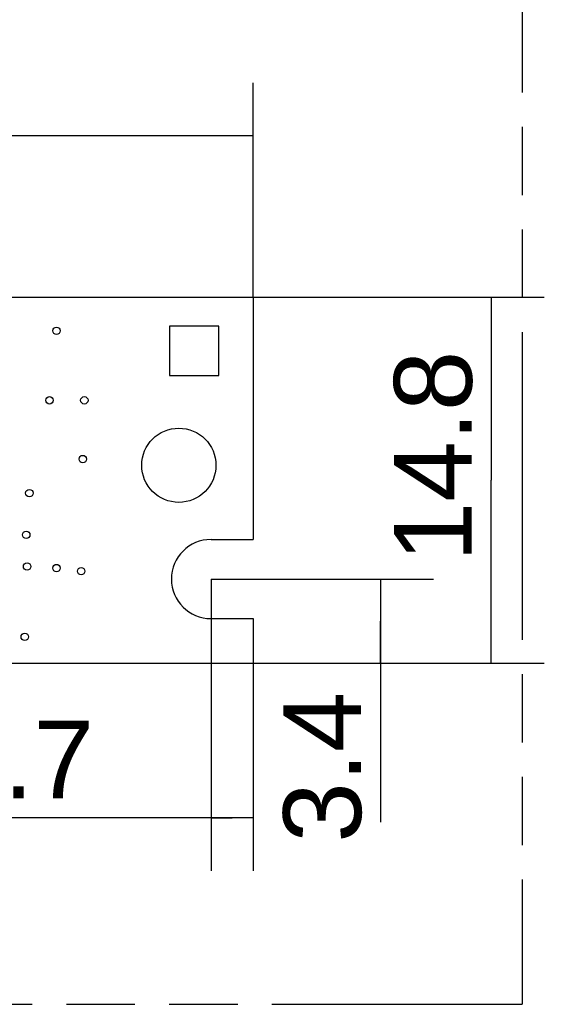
# Model space of a CAD drawing. Header units: millimetres. Extents: x 0 to 210, y 0 to 297.
# Tile 19 of 29: x 136 to 151, y 132 to 160. Entities that reach past the tile are written whole.
import ezdxf
from ezdxf.enums import TextEntityAlignment as Align

# ---------------------------------------------------------------- set-up
doc = ezdxf.new("R2010")
doc.units = ezdxf.units.MM
doc.header["$LTSCALE"] = 19.36
doc.linetypes.add('PHANTOM', pattern=[0.8, 0.45, -0.05, 0.1, -0.05, 0.1, -0.05])
doc.layers.get('0').update_dxf_attribs({"linetype": 'CONTINUOUS'})
doc.layers.add('DEFAULT_3', color=7, linetype='PHANTOM')
doc.layers.add('Z_DIM_2D', color=7, linetype='CONTINUOUS')
doc.styles.add('TEXTSTYLE_3', font='helveticaneueltw1g-ltcn.otf')
doc.dimstyles.new('DIMSTYLE_1', dxfattribs={"dimtxt": 2.2, "dimasz": 3.5, "dimexe": 1.5, "dimexo": 0, "dimgap": 0.55, "dimtad": 1, "dimlfac": 1.428571, "dimdsep": 46, "dimtxsty": 'TEXTSTYLE_3', "dimcen": 0.09, "dimclrt": 7, "dimadec": 0, "dimazin": 0, "dimtp": 0.1, "dimtm": 0.1, "dimtfac": 1, "dimtofl": 0, "dimtmove": 0, "dimatfit": 3, "dimfxl": 0, "dimtolj": 1, "dimarcsym": 0})
doc.dimstyles.new('DIMSTYLE_3', dxfattribs={"dimtxt": 2.2, "dimasz": 3.5, "dimexe": 1.5, "dimexo": 0, "dimgap": 0.55, "dimtad": 1, "dimlfac": 1.428571, "dimdsep": 46, "dimtxsty": 'TEXTSTYLE_3', "dimcen": 0.09, "dimclrt": 7, "dimadec": 0, "dimazin": 0, "dimtp": 0.5, "dimtm": 0.5, "dimtfac": 1, "dimtofl": 0, "dimtmove": 0, "dimatfit": 3, "dimfxl": 0, "dimtolj": 1, "dimarcsym": 0})
doc.dimstyles.new('DIMSTYLE_4', dxfattribs={"dimtxt": 2.2, "dimasz": 3.5, "dimexe": 1.5, "dimexo": 0, "dimgap": 0.55, "dimtad": 1, "dimlfac": 1.428571, "dimdsep": 46, "dimtxsty": 'TEXTSTYLE_3', "dimcen": 0.09, "dimclrt": 7, "dimadec": 0, "dimazin": 0, "dimtp": 0.2, "dimtm": 0.2, "dimtfac": 1, "dimtofl": 0, "dimtmove": 0, "dimatfit": 3, "dimfxl": 0, "dimtolj": 1, "dimarcsym": 0})

# ---------------------------------------------------------------- blocks, each defined once
blk = doc.blocks.new('*D4')
at = {"layer": 'Z_DIM_2D', "color": 7, "linetype": 'Continuous'}
for p, q in [((54.85, 152.395), (54.85, 158.455)), ((142.35, 152.395), (142.35, 158.455)), ((54.85, 156.955), (98.6, 156.955)), ((142.35, 156.955), (98.6, 156.955))]:
    blk.add_line(p, q, dxfattribs=at)
at = {"layer": 'Z_DIM_2D', "color": 7, "linetype": 'Continuous', "style": 'TEXTSTYLE_3'}
blk.add_text('125', height=2.2, dxfattribs=at).set_placement((98.6, 157.505), align=Align.CENTER)
blk = doc.blocks.new('_NONE')
blk = doc.blocks.new('*D7')
at = {"layer": 'Z_DIM_2D', "color": 7, "linetype": 'Continuous'}
for p, q in [((141.16, 144.415), (141.16, 136.158)), ((142.35, 142.035), (142.35, 136.158)), ((141.755, 137.658), (134.157, 137.658)), ((141.16, 137.658), (141.755, 137.658)), ((142.35, 137.658), (141.755, 137.658))]:
    blk.add_line(p, q, dxfattribs=at)
at = {"layer": 'Z_DIM_2D', "color": 7, "linetype": 'Continuous', "style": 'TEXTSTYLE_3'}
blk.add_text('1.7', height=2.2, dxfattribs=at).set_placement((137.851, 138.208), align=Align.RIGHT)
blk = doc.blocks.new('*D8')
at = {"layer": 'Z_DIM_2D', "color": 7, "linetype": 'Continuous'}
for p, q in [((141.16, 144.415), (147.453, 144.415)), ((145.953, 144.415), (145.953, 143.225)), ((145.953, 142.035), (145.953, 143.225)), ((145.953, 143.225), (145.953, 137.533)), ((142.35, 142.035), (147.453, 142.035))]:
    blk.add_line(p, q, dxfattribs=at)
at = {"layer": 'Z_DIM_2D', "color": 7, "linetype": 'Continuous', "style": 'TEXTSTYLE_3'}
blk.add_text('3.4', height=2.2, rotation=90, dxfattribs=at).set_placement((145.403, 141.227), align=Align.RIGHT)
blk = doc.blocks.new('*D9')
at = {"layer": 'Z_DIM_2D', "color": 7, "linetype": 'Continuous'}
for p, q in [((142.35, 152.395), (150.583, 152.395)), ((149.083, 152.395), (149.083, 147.215)), ((149.083, 142.035), (149.083, 147.215)), ((142.35, 142.035), (150.583, 142.035))]:
    blk.add_line(p, q, dxfattribs=at)
at = {"layer": 'Z_DIM_2D', "color": 7, "linetype": 'Continuous', "style": 'TEXTSTYLE_3'}
blk.add_text('14.8', height=2.2, rotation=90, dxfattribs=at).set_placement((148.533, 147.886), align=Align.CENTER)

msp = doc.modelspace()

# ---------------------------------------------------------------- linework, layer by layer
at = {"color": 7, "linetype": 'Continuous'}
for p, q in [((54.8496, 152.395), (142.3496, 152.395)), ((142.3496, 152.395), (142.3496, 145.535)), ((141.3828, 151.5725), (139.9828, 151.5725)), ((139.9828, 151.5725), (139.9828, 150.1725)), ((141.3828, 150.1725), (141.3828, 151.5725)), ((139.9828, 150.1725), (141.3828, 150.1725)), ((141.1596, 145.535), (142.3496, 145.535)), ((141.1596, 143.295), (142.3496, 143.295)), ((142.3496, 143.295), (142.3496, 142.035)), ((54.8496, 142.035), (142.3496, 142.035))]:
    msp.add_line(p, q, dxfattribs=at)
for centre, radius in [((136.789, 151.4413), 0.105), ((136.5921, 149.4725), 0.105), ((137.5765, 149.4725), 0.105), ((140.2496, 147.635), 1.05), ((137.5328, 147.81), 0.105), ((136.0234, 146.8475), 0.105), ((135.9359, 145.6663), 0.105), ((135.9578, 144.7694), 0.105), ((136.789, 144.7257), 0.105), ((137.489, 144.6382), 0.105), ((135.8921, 142.7788), 0.105)]:
    msp.add_circle(centre, radius, dxfattribs=at)
msp.add_arc((141.1596, 144.415), 1.12, 90, 270, dxfattribs=at)
at = {"layer": 'DEFAULT_3', "color": 7, "linetype": 'PHANTOM'}
for p in [(149.9529, 182.3809), (49.9529, 132.3809)]:
    msp.add_line(p, (149.9529, 132.3809), dxfattribs=at)

# ---------------------------------------------------------------- dimensions: what is measured, and where the dimension line sits
at = {"layer": 'Z_DIM_2D', "color": 7, "linetype": 'Continuous'}
dim = msp.add_linear_dim(base=(142.3496, 156.9549), p1=(54.8496, 152.395), p2=(142.3496, 152.395), dimstyle='DIMSTYLE_3', override={"dimblk1": 'NONE', "dimblk2": 'NONE', "dimsah": 1}, dxfattribs=at)
dim.commit()
dim.dimension.update_dxf_attribs({"geometry": '*D4', "text_midpoint": (98.6448, 156.9549), "dimtype": 160})
for base, p2, angle, dimstyle, picture, middle in [((149.0828, 152.395), (142.3496, 152.395), 90, 'DIMSTYLE_4', '*D9', (149.0828, 147.9315)), ((141.1596, 137.6577), (141.1596, 144.415), 180, 'DIMSTYLE_1', '*D7', (136.0496, 137.6577)), ((145.953, 144.415), (141.1596, 144.415), 90, 'DIMSTYLE_1', '*D8', (145.953, 139.3877))]:
    dim = msp.add_linear_dim(base=base, p1=(142.3496, 142.035), p2=p2, angle=angle, dimstyle=dimstyle, override={"dimblk1": 'NONE', "dimblk2": 'NONE', "dimsah": 1}, dxfattribs=at)
    dim.commit()
    dim.dimension.update_dxf_attribs({"geometry": picture, "text_midpoint": middle, "dimtype": 160})

doc.saveas('drawing.dxf')
